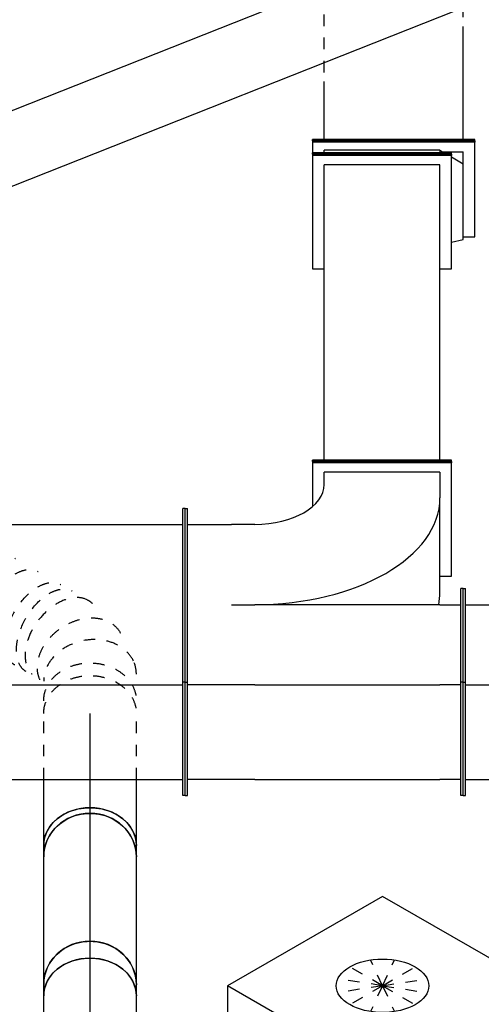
# Model space of a CAD drawing. Extents: x -238422 to 258194, y -34825 to 126331.
# Tile 110 of 239: x -44976 to -43980, y 14226 to 16352. Entities that reach past the tile are written whole.
import ezdxf
from ezdxf.enums import TextEntityAlignment as Align

# ---------------------------------------------------------------- set-up
doc = ezdxf.new("R2010")
doc.units = 0
doc.header["$LTSCALE"] = 50
doc.linetypes.add('CENTER2', pattern=[28.575, 19.05, -3.175, 3.175, -3.175])
doc.linetypes.add('STREEPJES', pattern=[0.1, 0.05, -0.05])
doc.layers.get('0').update_dxf_attribs({"linetype": 'CONTINUOUS'})
for name, color, linetype in [('lMcht aanvoer bestaand_PR', 1, 'CONTINUOUS'), ('lMcht retour bestaand_PR', 1, 'CONTINUOUS'), ('lucht aanvoer bestaand', 8, 'CONTINUOUS'), ('lucht retour bestaand', 8, 'CONTINUOUS'), ('WL570---_RETOUR_RST', 2, 'CONTINUOUS'), ('WL570---_RETOUR_RST_HL', 1, 'CONTINUOUS'), ('WL570---_TOEVOER', 3, 'CONTINUOUS'), ('WL570---_TOEVOER_HL', 8, 'CONTINUOUS'), ('WM570---_RETOUR_RST_PR', 1, 'CONTINUOUS'), ('WM570---_TOEVOER_PR', 1, 'CONTINUOUS')]:
    doc.layers.add(name, color=color, linetype=linetype)
doc.styles.add('BURO-018', font='ARIAL.TTF', dxfattribs={"height": 90})

# ---------------------------------------------------------------- blocks, each defined once
blk = doc.blocks.new('*U588')
at = {"color": 8, "linetype": 'STREEPJES', "ltscale": 10, "extrusion": (-6.16298e-33, -1.79399e-17, -1)}
blk.add_ellipse((425.7, 477.6, -11270.8), major_axis=(-86.6, 50), ratio=0.57735, start_param=0, end_param=1.053545, dxfattribs=at)
at = {"color": 0, "ltscale": 10, "extrusion": (-6.16298e-33, -1.79399e-17, -1)}
blk.add_ellipse((425.7, 477.6, -11270.8), major_axis=(-86.6, 50), ratio=0.57735, start_param=1.053545, end_param=3.141593, dxfattribs=at)
at = {"color": 8, "linetype": 'STREEPJES', "ltscale": 10, "extrusion": (-2.31112e-33, -1.79399e-17, -1)}
blk.add_ellipse((320.6, 372.1, -11270.8), major_axis=(-99.7, 7.6), ratio=0.841078, start_param=0, end_param=2.569119, dxfattribs=at)
at = {"color": 8, "linetype": 'STREEPJES', "ltscale": 10}
for centre, major_axis, ratio, start_param, end_param in [((317.6, 331.8, -11270.8), (96.6, -29.9), 0.735877, 0.647488, 2.975557), ((161.1, 60.2, -11270.8), (79.8, -61.1), 0.646179, 0.084921, 3.056672), ((77.4, 0, -11270.8), (21.8, -98.5), 0.802966, 0.175786, 2.965807), ((161.1, 60.2, -11270.8), (79.8, -61.1), 0.646179, 6.198265, 6.368106), ((77.4, 0, -11270.8), (21.8, -98.5), 0.802966, 6.107399, 6.458971)]:
    blk.add_ellipse(centre, major_axis=major_axis, ratio=ratio, start_param=start_param, end_param=end_param, dxfattribs=at)
at = {"color": 0, "ltscale": 10, "extrusion": (-2.31112e-33, -1.79399e-17, -1)}
blk.add_ellipse((320.6, 372.1, -11270.8), major_axis=(-99.7, 7.6), ratio=0.841078, start_param=2.569119, end_param=3.141593, dxfattribs=at)
at = {"color": 0, "ltscale": 10}
for start_param, end_param in [(0.166036, 0.647488), (6.11715, 6.449221)]:
    blk.add_ellipse((317.6, 331.8, -11270.8), major_axis=(96.6, -29.9), ratio=0.735877, start_param=start_param, end_param=end_param, dxfattribs=at)
at = {"color": 8, "linetype": 'STREEPJES', "ltscale": 10, "extrusion": (-4.62223e-33, -1.79399e-17, -1)}
for centre in [(247.6, 210.6, -11270.8), (219.4, 161.6, -11270.8), (191.3, 112.7, -11270.8)]:
    blk.add_ellipse(centre, major_axis=(-86.7, 49.9), ratio=0.576354, start_param=0, end_param=3.141593, dxfattribs=at)
at = {"color": 8, "linetype": 'STREEPJES', "ltscale": 10, "extrusion": (1.54074e-33, -1.79399e-17, -1)}
blk.add_ellipse((177.2, 88.2, -11270.8), major_axis=(-86.7, 49.9), ratio=0.576354, start_param=0, end_param=3.141593, dxfattribs=at)
at = {"color": 8, "linetype": 'STREEPJES', "ltscale": 10, "extrusion": (-3.08149e-33, -1.79399e-17, -1)}
blk.add_ellipse((121.5, 20.5, -11270.8), major_axis=(-57.8, 82.5), ratio=0.750463, start_param=0.132423, end_param=3.274016, dxfattribs=at)
at = {"color": 8, "linetype": 'STREEPJES', "ltscale": 10, "extrusion": (-2.58075e-33, -1.79399e-17, -1)}
for centre in [(0, 0, -11270.8), (27.3, 0, -11270.8)]:
    blk.add_ellipse(centre, major_axis=(0, 100), ratio=0.816497, start_param=0, end_param=3.141593, dxfattribs=at)
at = {"layer": 'WM570---_TOEVOER_PR', "color": 1, "style": 'BURO-018'}
blk.add_attdef('POSNR', text='', height=90, dxfattribs=at).set_placement((0, 0), align=Align.MIDDLE)
blk = doc.blocks.new('*U589')
at = {"color": 0, "ltscale": 10}
for p, q in [((0, 100, -11674.3), (142.7, 100, -11674.3)), ((0, -100, -11674.3), (142.7, -100, -11674.3))]:
    blk.add_line(p, q, dxfattribs=at)
at = {"color": 8, "linetype": 'STREEPJES', "ltscale": 10}
for p, q in [((142.7, 100, -11674.3), (285.3, 100, -11674.3)), ((142.7, -100, -11674.3), (285.3, -100, -11674.3))]:
    blk.add_line(p, q, dxfattribs=at)
at = {"color": 0, "ltscale": 10}
blk.add_ellipse((0, 0, -11674.3), major_axis=(0, 100), ratio=0.816497, start_param=3.141593, end_param=6.283185, dxfattribs=at)
at = {"color": 8, "linetype": 'STREEPJES', "ltscale": 10, "extrusion": (-2.58075e-33, -1.79399e-17, -1)}
blk.add_ellipse((285.3, 0, -11674.3), major_axis=(0, 100), ratio=0.816497, start_param=0, end_param=3.141593, dxfattribs=at)
at = {"layer": 'WL570---_TOEVOER_HL', "linetype": 'CENTER2'}
blk.add_line((0, 0, -11674.3), (285.3, 0, -11674.3), dxfattribs=at)
at = {"layer": 'WM570---_TOEVOER_PR', "color": 1, "style": 'BURO-018'}
blk.add_attdef('POSNR', text='', height=90, dxfattribs=at).set_placement((0, 0), align=Align.MIDDLE)
blk = doc.blocks.new('*U590')
at = {"color": 0, "ltscale": 10}
for p, q in [((-9.1, 100, -11695.8), (0, 100, -11695.8)), ((0, 100, -11695.8), (15.2, 100, -11695.8)), ((-9.1, -100, -11695.8), (0, -100, -11695.8)), ((0, -100, -11695.8), (15.2, -100, -11695.8))]:
    blk.add_line(p, q, dxfattribs=at)
blk.add_ellipse((-9.1, 0, -11695.8), major_axis=(0, 100), ratio=0.938104, start_param=3.141593, end_param=6.283185, dxfattribs=at)
at = {"color": 0, "ltscale": 10, "extrusion": (5.55112e-17, 3.69424e-17, -1)}
blk.add_ellipse((15.2, 0, -11695.8), major_axis=(0, 100), ratio=0.816497, start_param=0, end_param=3.141593, dxfattribs=at)
at = {"layer": 'WL570---_TOEVOER_HL', "linetype": 'CENTER2'}
blk.add_line((-9.1, 0, -11695.8), (15.2, 0, -11695.8), dxfattribs=at)
at = {"layer": 'WM570---_TOEVOER_PR', "color": 1, "style": 'BURO-018'}
blk.add_attdef('POSNR', text='', height=90, dxfattribs=at).set_placement((0, 0), align=Align.MIDDLE)
blk = doc.blocks.new('*U591')
at = {"color": 0, "ltscale": 10}
for p, q in [((0, 100, -12468.5), (276.2, 100, -12468.5)), ((0, -100, -12468.5), (276.2, -100, -12468.5))]:
    blk.add_line(p, q, dxfattribs=at)
blk.add_ellipse((0, 0, -12468.5), major_axis=(0, 100), ratio=0.938104, start_param=3.141593, end_param=6.283185, dxfattribs=at)
at = {"color": 0, "ltscale": 10, "extrusion": (7.46358e-31, 1.02754e-16, -1)}
blk.add_ellipse((276.2, 0, -12468.5), major_axis=(0, 100), ratio=0.938104, start_param=0, end_param=3.141593, dxfattribs=at)
at = {"layer": 'WL570---_TOEVOER_HL', "linetype": 'CENTER2'}
blk.add_line((0, 0, -12468.5), (276.2, 0, -12468.5), dxfattribs=at)
at = {"layer": 'WM570---_TOEVOER_PR', "color": 1, "style": 'BURO-018'}
blk.add_attdef('POSNR', text='', height=90, dxfattribs=at).set_placement((0, 0), align=Align.MIDDLE)
blk = doc.blocks.new('*U592')
at = {"color": 0, "ltscale": 10}
for p, q in [((-15.2, 100, -12493.2), (0, 100, -12493.2)), ((0, 100, -12493.2), (9.1, 100, -12493.2)), ((-15.2, -100, -12493.2), (0, -100, -12493.2)), ((0, -100, -12493.2), (9.1, -100, -12493.2))]:
    blk.add_line(p, q, dxfattribs=at)
blk.add_ellipse((-15.2, 0, -12493.2), major_axis=(0, 100), ratio=0.816497, start_param=3.141593, end_param=6.283185, dxfattribs=at)
at = {"color": 0, "ltscale": 10, "extrusion": (6.00003e-29, 1.02328e-17, -1)}
blk.add_ellipse((9.1, 0, -12493.2), major_axis=(0, 100), ratio=0.938104, start_param=0, end_param=3.141593, dxfattribs=at)
at = {"layer": 'WL570---_TOEVOER_HL', "linetype": 'CENTER2'}
blk.add_line((-15.2, 0, -12493.2), (9.1, 0, -12493.2), dxfattribs=at)
at = {"layer": 'WM570---_TOEVOER_PR', "color": 1, "style": 'BURO-018'}
blk.add_attdef('POSNR', text='', height=90, dxfattribs=at).set_placement((0, 0), align=Align.MIDDLE)
blk = doc.blocks.new('*U593')
at = {"color": 0, "ltscale": 10}
for p, q in [((10.5, 100, -12759.5), (173.1, 100, -12759.5)), ((0, -100, -12759.5), (173.1, -100, -12759.5))]:
    blk.add_line(p, q, dxfattribs=at)
blk.add_ellipse((0, 0, -12759.5), major_axis=(0, 100), ratio=0.816497, start_param=3.141593, end_param=6.141959, dxfattribs=at)
at = {"color": 0, "ltscale": 10, "extrusion": (-2.58075e-33, -1.79399e-17, -1)}
blk.add_ellipse((173.1, 0, -12759.5), major_axis=(0, 100), ratio=0.816497, start_param=0, end_param=3.141593, dxfattribs=at)
at = {"layer": 'WL570---_TOEVOER_HL', "linetype": 'CENTER2'}
blk.add_line((0, 0, -12759.5), (173.1, 0, -12759.5), dxfattribs=at)
at = {"layer": 'WM570---_TOEVOER_PR', "color": 1, "style": 'BURO-018'}
blk.add_attdef('POSNR', text='', height=90, dxfattribs=at).set_placement((0, 0), align=Align.MIDDLE)
blk = doc.blocks.new('*U651')
at = {"color": 0, "ltscale": 10}
for p, q in [((0, 223.5, -11612.7), (5, 223.5, -11612.7)), ((0, 21.4, -11612.7), (0, 223.5, -11612.7)), ((5, 21.4, -11612.7), (5, 223.5, -11612.7)), ((506, 223.5, -11612.7), (501, 223.5, -11612.7)), ((501, 21.4, -11612.7), (501, 223.5, -11612.7)), ((506, 21.4, -11612.7), (506, 223.5, -11612.7)), ((5, 188.7, -11612.7), (501, 188.7, -11612.7)), ((0, 21.4, -11612.7), (5, 21.4, -11612.7)), ((0, -223.5, -11612.7), (0, 21.4, -11612.7)), ((5, -223.5, -11612.7), (5, 21.4, -11612.7)), ((506, 21.4, -11612.7), (501, 21.4, -11612.7)), ((501, -223.5, -11612.7), (501, 21.4, -11612.7)), ((506, -223.5, -11612.7), (506, 21.4, -11612.7)), ((5, 15.5, -11612.7), (501, 15.5, -11612.7)), ((5, -188.7, -11612.7), (501, -188.7, -11612.7)), ((0, -223.5, -11612.7), (5, -223.5, -11612.7)), ((506, -223.5, -11612.7), (501, -223.5, -11612.7))]:
    blk.add_line(p, q, dxfattribs=at)
at = {"layer": 'WM570---_TOEVOER_PR', "color": 1, "style": 'BURO-018'}
blk.add_attdef('POSNR', text='', height=90, dxfattribs=at).set_placement((0, 0), align=Align.MIDDLE)
blk = doc.blocks.new('*U655')
at = {"color": 0, "ltscale": 10}
for p, q in [((175, 411.1, -11490.2), (175, 408.3, -11490.2)), ((475, 411.1, -11490.2), (175, 411.1, -11490.2)), ((175, 408.3, -11490.2), (175, 314, -11490.2)), ((475, 408.3, -11490.2), (175, 408.3, -11490.2)), ((475, 411.1, -11490.2), (475, 408.3, -11490.2)), ((475, 163.3, -11490.2), (475, 408.3, -11490.2)), ((450, 387.9, -11490.2), (200, 387.9, -11490.2)), ((200, 361.9, -11490.2), (200, 387.9, -11490.2)), ((450, 387.9, -11490.2), (450, 333, -11490.2)), ((450, 128.9, -11490.2), (450, 333, -11490.2)), ((-100, 310.1, -11490.2), (-95, 310.1, -11490.2)), ((-100, -65.2, -11490.2), (-100, 310.1, -11490.2)), ((-95, -65.2, -11490.2), (-95, 310.1, -11490.2)), ((-95, 275.3, -11490.2), (0, 275.3, -11490.2)), ((50, 275.3, -11490.2), (0, 275.3, -11490.2)), ((450, 163.3, -11490.2), (475, 163.3, -11490.2)), ((500, 136.9, -11490.2), (495, 136.9, -11490.2)), ((495, -65.2, -11490.2), (495, 136.9, -11490.2)), ((500, -65.2, -11490.2), (500, 136.9, -11490.2)), ((0, 102.1, -11490.2), (50, 102.1, -11490.2)), ((450, 102.1, -11490.2), (50, 102.1, -11490.2)), ((450, 102.1, -11490.2), (495, 102.1, -11490.2)), ((-100, -65.2, -11490.2), (-95, -65.2, -11490.2)), ((-100, -310.1, -11490.2), (-100, -65.2, -11490.2)), ((-95, -310.1, -11490.2), (-95, -65.2, -11490.2)), ((0, -71.1, -11490.2), (-95, -71.1, -11490.2)), ((50, -71.1, -11490.2), (0, -71.1, -11490.2)), ((50, -71.1, -11490.2), (450, -71.1, -11490.2)), ((495, -71.1, -11490.2), (450, -71.1, -11490.2)), ((500, -65.2, -11490.2), (495, -65.2, -11490.2)), ((495, -310.1, -11490.2), (495, -65.2, -11490.2)), ((500, -310.1, -11490.2), (500, -65.2, -11490.2)), ((0, -275.3, -11490.2), (-95, -275.3, -11490.2)), ((50, -275.3, -11490.2), (0, -275.3, -11490.2)), ((50, -275.3, -11490.2), (450, -275.3, -11490.2)), ((495, -275.3, -11490.2), (450, -275.3, -11490.2)), ((-100, -310.1, -11490.2), (-95, -310.1, -11490.2)), ((500, -310.1, -11490.2), (495, -310.1, -11490.2))]:
    blk.add_line(p, q, dxfattribs=at)
for centre, major_axis, start_param in [((50, 361.9, -11490.2), (150, 0), 4.712389), ((50, 333, -11490.2), (400, 0), 4.712389), ((50, 128.9, -11490.2), (400, 0), 6.166806)]:
    blk.add_ellipse(centre, major_axis=major_axis, ratio=0.57735, start_param=start_param, end_param=6.283185, dxfattribs=at)
at = {"layer": 'lMcht aanvoer bestaand_PR', "color": 1, "style": 'BURO-018'}
blk.add_attdef('POSNR', text='', height=90, dxfattribs=at).set_placement((0, 0), align=Align.MIDDLE)
blk = doc.blocks.new('*U688')
at = {"color": 0, "ltscale": 10}
for p, q in [((-225.4, 278.6, -12314.8), (-345.8, 70, -12314.8)), ((160.8, 278.6, -12314.8), (-225.4, 278.6, -12314.8)), ((-32.3, -55.9, -12314.8), (-225.4, 278.6, -12314.8)), ((354, -55.9, -12314.8), (160.8, 278.6, -12314.8)), ((-430.7, 95.5, -12314.8), (-428.7, 99, -12314.8)), ((-430.7, 95.5, -12314.8), (-187.8, -325.3, -12314.8)), ((-329, 99, -12314.8), (-428.7, 99, -12314.8)), ((-428.7, 99, -12314.8), (-185.8, -321.7, -12314.8)), ((-345.8, 70, -12314.8), (-152.7, -264.5, -12314.8)), ((-152.7, -264.5, -12314.8), (-32.3, -55.9, -12314.8)), ((354, -55.9, -12314.8), (-32.3, -55.9, -12314.8)), ((233.5, -264.5, -12314.8), (354, -55.9, -12314.8)), ((300.1, -321.7, -12314.8), (250.3, -235.5, -12314.8)), ((-152.7, -264.5, -12314.8), (233.5, -264.5, -12314.8)), ((-185.8, -321.7, -12314.8), (-187.8, -325.3, -12314.8)), ((-187.8, -325.3, -12314.8), (298, -325.3, -12314.8)), ((-185.8, -321.7, -12314.8), (300.1, -321.7, -12314.8)), ((298, -325.3, -12314.8), (300.1, -321.7, -12314.8))]:
    blk.add_line(p, q, dxfattribs=at)
at = {"color": 8, "linetype": 'STREEPJES', "ltscale": 10}
for q in [(-11.9, 172.6, -12314.8), (23.5, 182.1, -12314.8), (69.8, 172.6, -12314.8), (-26.8, 146.7, -12314.8), (114.6, 146.7, -12314.8), (-17.4, 111.4, -12314.8), (14, 76, -12314.8), (58.8, 50.1, -12314.8), (105.1, 40.7, -12314.8), (140.5, 50.1, -12314.8), (155.4, 76, -12314.8), (145.9, 111.4, -12314.8)]:
    blk.add_line((64.3, 111.4, -12314.8), q, dxfattribs=at)
at = {"color": 0, "ltscale": 10}
blk.add_ellipse((64.3, 111.4, -12314.8), major_axis=(86.6, -50), ratio=0.57735, dxfattribs=at)
at = {"layer": 'WL570---_RETOUR_RST_HL', "linetype": 'CENTER2'}
blk.add_circle((0, 0, -12314.8), 0.075, dxfattribs=at)
at = {"layer": 'WL570---_RETOUR_RST', "color": 1, "style": 'BURO-018'}
for tag in ['MC', 'Q']:
    blk.add_attdef(tag, text='', height=90, dxfattribs=at).set_placement((0, 0), align=Align.MIDDLE)
at = {"layer": 'WM570---_RETOUR_RST_PR', "color": 1, "style": 'BURO-018'}
blk.add_attdef('POSNR', text='', height=90, dxfattribs=at).set_placement((0, 0), align=Align.MIDDLE)
blk = doc.blocks.new('*U695')
at = {"color": 0, "ltscale": 10}
for p, q in [((619.4, 255, -8867.8), (3031.2, 255, -8867.8)), ((-122.2, 103.2, -8867.8), (2971, 103.2, -8867.8))]:
    blk.add_line(p, q, dxfattribs=at)
at = {"layer": 'lMcht retour bestaand_PR', "color": 1, "style": 'BURO-018'}
blk.add_attdef('POSNR', text='', height=90, dxfattribs=at).set_placement((0, 0), align=Align.MIDDLE)
blk = doc.blocks.new('*U760')
at = {"color": 0, "ltscale": 10}
for p, q in [((122.5, 150, -11082), (125.4, 150, -11082)), ((122.5, -150, -11082), (122.5, 150, -11082)), ((125.4, -150, -11082), (125.4, 150, -11082)), ((783.6, 150, -11082), (538.7, 150, -11082)), ((538.7, 150, -11082), (538.7, 125, -11082)), ((786.5, 150, -11082), (783.6, 150, -11082)), ((783.6, -150, -11082), (783.6, 150, -11082)), ((786.5, -150, -11082), (786.5, 150, -11082)), ((125.4, 125, -11082), (763.2, 125, -11082)), ((763.2, -125, -11082), (763.2, 125, -11082)), ((125.4, -125, -11082), (763.2, -125, -11082)), ((538.7, -125, -11082), (538.7, -150, -11082)), ((122.5, -150, -11082), (125.4, -150, -11082)), ((538.7, -150, -11082), (783.6, -150, -11082)), ((786.5, -150, -11082), (783.6, -150, -11082))]:
    blk.add_line(p, q, dxfattribs=at)
at = {"layer": 'lMcht aanvoer bestaand_PR', "color": 1, "style": 'BURO-018'}
blk.add_attdef('POSNR', text='', height=90, dxfattribs=at).set_placement((0, 0), align=Align.MIDDLE)
blk = doc.blocks.new('*U773')
at = {"color": 0, "ltscale": 10}
for p, q in [((2466.8, 310.1, -11490.2), (2461.8, 310.1, -11490.2)), ((2461.8, -65.2, -11490.2), (2461.8, 310.1, -11490.2)), ((2466.8, -65.2, -11490.2), (2466.8, 310.1, -11490.2)), ((5, 275.3, -11490.2), (2461.8, 275.3, -11490.2)), ((5, -71.1, -11490.2), (2461.8, -71.1, -11490.2)), ((2466.8, -65.2, -11490.2), (2461.8, -65.2, -11490.2)), ((2461.8, -310.1, -11490.2), (2461.8, -65.2, -11490.2)), ((2466.8, -310.1, -11490.2), (2466.8, -65.2, -11490.2)), ((1500, -275.3, -11490.2), (2461.8, -275.3, -11490.2)), ((2466.8, -310.1, -11490.2), (2461.8, -310.1, -11490.2))]:
    blk.add_line(p, q, dxfattribs=at)
at = {"layer": 'lMcht aanvoer bestaand_PR', "color": 1, "style": 'BURO-018'}
blk.add_attdef('POSNR', text='', height=90, dxfattribs=at).set_placement((0, 0), align=Align.MIDDLE)
blk = doc.blocks.new('*U774')
at = {"color": 0, "ltscale": 10}
for p, q in [((-89.4, 150, -9843.3), (-86.5, 150, -9843.3)), ((-89.4, -150, -9843.3), (-89.4, 150, -9843.3)), ((-86.5, -150, -9843.3), (-86.5, 150, -9843.3)), ((-64.1, 150, -9843.3), (-86.5, 150, -9843.3)), ((-61.2, 150, -9843.3), (-64.1, 150, -9843.3)), ((-64.1, -200, -9843.3), (-64.1, 150, -9843.3)), ((-61.2, -200, -9843.3), (-61.2, 150, -9843.3)), ((-86.5, 125, -9843.3), (-80.9, 125, -9843.3)), ((-80.9, -125, -9843.3), (-80.9, 125, -9843.3)), ((-80.9, -125, -9843.3), (-86.5, -125, -9843.3)), ((-80.9, -125, -9843.3), (-86.5, -134.4, -9843.3)), ((-84.5, -131.1, -9843.3), (-84.5, -175, -9843.3)), ((-279.4, -150, -9843.3), (-273.8, -175, -9843.3)), ((-95.7, -150, -9843.3), (-110.5, -175, -9843.3)), ((-89.4, -150, -9843.3), (-86.5, -150, -9843.3)), ((-273.8, -175, -9843.3), (-110.5, -175, -9843.3)), ((-268.2, -175, -9843.3), (-268.2, -200, -9843.3)), ((-110.5, -175, -9843.3), (-84.5, -175, -9843.3)), ((-268.2, -200, -9843.3), (-64.1, -200, -9843.3)), ((-61.2, -200, -9843.3), (-64.1, -200, -9843.3))]:
    blk.add_line(p, q, dxfattribs=at)
at = {"layer": 'lMcht aanvoer bestaand_PR', "color": 1, "style": 'BURO-018'}
blk.add_attdef('POSNR', text='', height=90, dxfattribs=at).set_placement((0, 0), align=Align.MIDDLE)
blk = doc.blocks.new('*U775')
at = {"color": 0, "ltscale": 10}
for p, q in [((102.1, 175, -9727.8), (104.9, 175, -9727.8)), ((102.1, -175, -9727.8), (102.1, 175, -9727.8)), ((104.9, -175, -9727.8), (104.9, 175, -9727.8)), ((1526.2, 175, -9727.8), (1322.1, 175, -9727.8)), ((1322.1, 175, -9727.8), (1322.1, 150, -9727.8)), ((1529.1, 175, -9727.8), (1526.2, 175, -9727.8)), ((1526.2, -175, -9727.8), (1526.2, 175, -9727.8)), ((1529.1, -175, -9727.8), (1529.1, 175, -9727.8)), ((104.9, 150, -9727.8), (230.2, 150, -9727.8)), ((860.6, 150, -9727.8), (1505.8, 150, -9727.8)), ((1505.8, -150, -9727.8), (1505.8, 150, -9727.8)), ((104.9, -150, -9727.8), (349.2, -150, -9727.8)), ((979.6, -150, -9727.8), (1505.8, -150, -9727.8)), ((1322.1, -150, -9727.8), (1322.1, -175, -9727.8)), ((102.1, -175, -9727.8), (104.9, -175, -9727.8)), ((1322.1, -175, -9727.8), (1526.2, -175, -9727.8)), ((1529.1, -175, -9727.8), (1526.2, -175, -9727.8))]:
    blk.add_line(p, q, dxfattribs=at)
at = {"color": 8, "linetype": 'STREEPJES', "ltscale": 10}
for p, q in [((250.2, 150, -9727.8), (840.6, 150, -9727.8)), ((369.2, -150, -9727.8), (959.6, -150, -9727.8))]:
    blk.add_line(p, q, dxfattribs=at)
at = {"layer": 'lMcht aanvoer bestaand_PR', "color": 1, "style": 'BURO-018'}
blk.add_attdef('POSNR', text='', height=90, dxfattribs=at).set_placement((0, 0), align=Align.MIDDLE)

msp = doc.modelspace()

# ---------------------------------------------------------------- block references
at = {"layer": 'lucht aanvoer bestaand', "rotation": 89.99999999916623}
for name, p in [('*U775', (-44169.15463, 15988.03457, 9727.79991)), ('*U774', (-44194.15463, 16151.33388, 9843.26996)), ('*U760', (-44194.15463, 15275.42698, 11081.98938))]:
    msp.add_blockref(name, p, dxfattribs=at)
at = {"layer": 'lucht aanvoer bestaand'}
for name, p in [('*U655', (-44519.15463, 14986.75184, 11490.23767)), ('*U773', (-47085.96663, 14986.75184, 11490.23767))]:
    msp.add_blockref(name, p, dxfattribs=at)
at = {"layer": 'lucht retour bestaand', "rotation": 201.6330533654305}
msp.add_blockref('*U695', (-43466.26911, 16871.70498, 8867.81265), dxfattribs=at)
at = {"layer": 'WL570---_RETOUR_RST'}
ref = msp.add_blockref('*U688', (-44193.18192, 14137.34561, 12314.75844), dxfattribs=dict(at, rotation=30.00000000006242))
ref.add_attrib('Q', '435', dxfattribs={"color": 1, "height": 90, "style": 'BURO-018'}).set_placement((-43597.45338, 13765.83966), align=Align.MIDDLE)
ref.add_attrib('MC', 'F', dxfattribs={"color": 1, "height": 90, "style": 'BURO-018'}).set_placement((-43597.45338, 14508.85155), align=Align.MIDDLE)
at = {"layer": 'WL570---_TOEVOER', "rotation": 90}
for name, p in [('*U588', (-44824.63141, 14854.09904, 11270.80513)), ('*U589', (-44824.63141, 14568.76514, 11674.3282)), ('*U590', (-44824.63141, 14553.56351, 11695.82655)), ('*U591', (-44824.63141, 14268.2781, 12468.5288)), ('*U592', (-44824.63141, 14259.15864, 12493.22909)), ('*U593', (-44824.63141, 14070.90136, 12759.46509))]:
    msp.add_blockref(name, p, dxfattribs=at)
at = {"layer": 'WL570---_TOEVOER'}
msp.add_blockref('*U651', (-44019.15463, 14900.1493, 11612.71216), dxfattribs=at)

doc.saveas('drawing.dxf')
